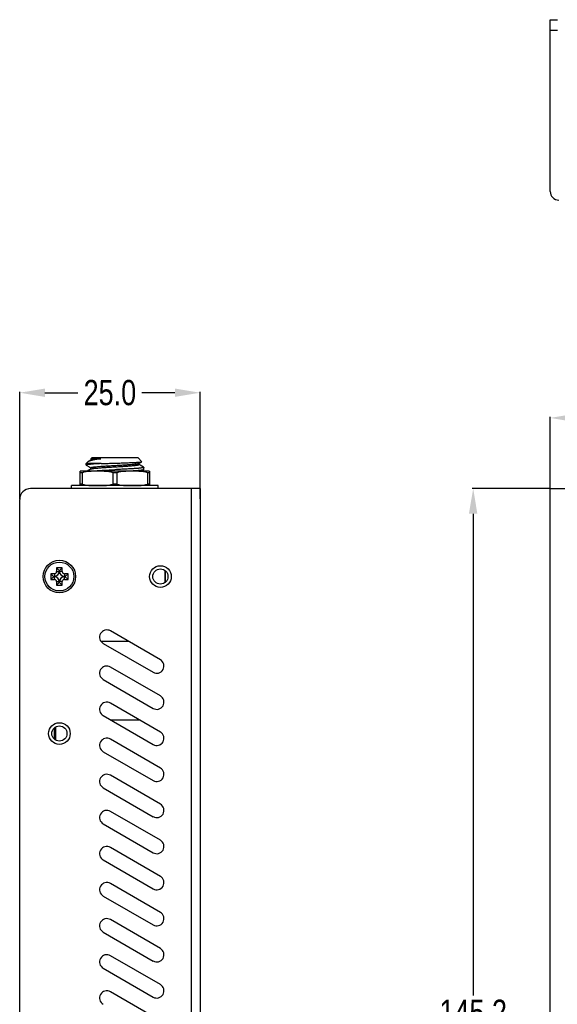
# Model space of a CAD drawing. Header units: millimetres. Extents: x 121 to 664, y 70 to 342.
# Tile 2 of 6: x 121 to 195, y 206 to 342. Entities that reach past the tile are written whole.
import ezdxf

# ---------------------------------------------------------------- set-up
doc = ezdxf.new("R2010")
doc.units = ezdxf.units.MM
doc.header["$LTSCALE"] = 32.67
doc.header["$PDMODE"] = 3
doc.header["$PDSIZE"] = 0.3125
doc.layers.get('0').update_dxf_attribs({"linetype": 'CONTINUOUS'})
doc.layers.get('Defpoints').update_dxf_attribs({"linetype": 'CONTINUOUS'})
doc.styles.get("Standard").update_dxf_attribs({"font": 'txt', "width": 0.8})
doc.dimstyles.get("Standard").update_dxf_attribs({"dimtxt": 0.15625, "dimasz": 0.1875, "dimexe": 0.125, "dimexo": 0.0625, "dimtad": 0, "dimtih": 1, "dimtoh": 1, "dimdsep": 46, "dimtxsty": 'Standard', "dimcen": 0.09, "dimazin": 2, "dimtp": 0.01, "dimtm": 0.01, "dimtfac": 1, "dimtofl": 0, "dimtmove": 0, "dimatfit": 3, "dimfxl": 1, "dimtolj": 1, "dimarcsym": 0})

# ---------------------------------------------------------------- blocks, each defined once
blk = doc.blocks.new('*D0')
at = {"color": 3, "lineweight": -2, "transparency": 16777216}
for p, q in [((194.3, 277.51), (194.3, 287.36)), ((197.8, 287.23), (263.99, 287.23)), ((340.8, 287.23), (274.6, 287.23)), ((344.3, 277.51), (344.3, 287.36))]:
    blk.add_line(p, q, dxfattribs=at)
at = {"color": 3, "transparency": 16777216}
for points in [[(197.8, 287.82), (197.8, 286.65), (194.3, 287.23)], [(340.8, 287.82), (340.8, 286.65), (344.3, 287.23)]]:
    blk.add_solid(points, dxfattribs=at)
at = {"layer": 'Defpoints', "color": 0, "transparency": 16777216}
for p in [(344.3, 287.23), (194.3, 277.45), (344.3, 277.45)]:
    blk.add_point(p, dxfattribs=at)
at = {"color": 3, "transparency": 16777216, "insert": (269.3, 287.23), "char_height": 3.5, "attachment_point": 5}
blk.add_mtext('\\A1;150.0', dxfattribs=at)
blk = doc.blocks.new('*D1')
at = {"color": 3, "lineweight": -2, "transparency": 16777216}
for p, q in [((194.23, 277.45), (183.5, 277.45)), ((183.63, 273.95), (183.63, 207.22)), ((183.63, 135.75), (183.63, 202.47)), ((194.23, 132.25), (183.5, 132.25))]:
    blk.add_line(p, q, dxfattribs=at)
at = {"color": 3, "transparency": 16777216}
for points in [[(183.04, 273.95), (184.21, 273.95), (183.63, 277.45)], [(183.04, 135.75), (184.21, 135.75), (183.63, 132.25)]]:
    blk.add_solid(points, dxfattribs=at)
at = {"layer": 'Defpoints', "color": 0, "transparency": 16777216}
for p in [(194.3, 277.45), (183.63, 132.25), (194.3, 132.25)]:
    blk.add_point(p, dxfattribs=at)
at = {"color": 3, "transparency": 16777216, "insert": (183.63, 204.85), "char_height": 3.5, "attachment_point": 5}
blk.add_mtext('\\A1;145.2', dxfattribs=at)
blk = doc.blocks.new('*D2')
at = {"color": 3, "lineweight": -2, "transparency": 16777216}
for p, q in [((120.78, 276.01), (120.78, 290.85)), ((124.28, 290.72), (128.85, 290.72)), ((142.28, 290.72), (137.7, 290.72)), ((145.78, 276.01), (145.78, 290.85))]:
    blk.add_line(p, q, dxfattribs=at)
at = {"color": 3, "transparency": 16777216}
for points in [[(124.28, 291.3), (124.28, 290.14), (120.78, 290.72)], [(142.28, 291.3), (142.28, 290.14), (145.78, 290.72)]]:
    blk.add_solid(points, dxfattribs=at)
at = {"layer": 'Defpoints', "color": 0, "transparency": 16777216}
for p in [(145.78, 290.72), (120.78, 275.95), (145.78, 275.95)]:
    blk.add_point(p, dxfattribs=at)
at = {"color": 3, "transparency": 16777216, "insert": (133.28, 290.72), "char_height": 3.5, "attachment_point": 5}
blk.add_mtext('\\A1;25.0', dxfattribs=at)

msp = doc.modelspace()

# ---------------------------------------------------------------- linework, layer by layer
at = {"color": 7, "linetype": 'Continuous'}
for p, q in [((194.3, 318.61), (194.3, 342.41)), ((194.3, 342.41), (195.3, 342.41)), ((195.3, 340.91), (194.3, 340.91)), ((130.21, 281.13), (129.98, 280.9)), ((130.68, 281.41), (130.27, 281.18)), ((130.64, 281.56), (130.78, 281.7)), ((130.64, 281.54), (130.66, 281.53)), ((130.66, 281.54), (130.66, 281.4)), ((130.72, 281.58), (132.04, 281.58)), ((137.18, 281.7), (130.78, 281.7)), ((137.72, 281.16), (137.18, 281.7)), ((137.28, 280.9), (137.71, 281.15)), ((129.23, 279.85), (129.18, 279.84)), ((129.18, 277.85), (129.18, 279.84)), ((138.72, 279.85), (129.23, 279.85)), ((129.98, 280.68), (129.98, 280.9)), ((132.05, 280.9), (129.98, 280.9)), ((129.99, 280.67), (130.48, 280.39)), ((130.68, 280.16), (130.14, 279.85)), ((130.48, 280.39), (130.63, 280.3)), ((130.63, 280.3), (130.66, 280.28)), ((130.66, 280.29), (130.66, 280.15)), ((137.3, 280.77), (137.3, 280.91)), ((137.32, 280.76), (137.3, 280.78)), ((137.48, 280.67), (137.32, 280.76)), ((137.96, 280.39), (137.48, 280.67)), ((137.62, 279.85), (137.96, 280.04)), ((137.98, 280.06), (137.98, 280.37)), ((138.72, 279.85), (138.78, 279.84)), ((138.78, 279.84), (138.78, 277.85)), ((129.43, 279.64), (129.43, 278.05)), ((133.73, 278.05), (133.73, 279.64)), ((134.23, 279.64), (134.23, 278.05)), ((138.53, 278.05), (138.53, 279.64)), ((145.78, 277.45), (122.28, 277.45)), ((127.98, 277.45), (127.98, 277.85)), ((139.98, 277.85), (127.98, 277.85)), ((139.98, 277.45), (139.98, 277.85)), ((144.58, 132.25), (144.58, 277.45)), ((145.78, 277.45), (145.78, 133.45)), ((194.3, 132.25), (194.3, 277.45)), ((194.3, 277.45), (344.3, 277.45)), ((120.78, 134.75), (120.78, 275.95)), ((125.88, 266.45), (125.88, 265.95)), ((125.88, 266.45), (126.25, 266.07)), ((126.68, 266.45), (125.88, 266.45)), ((126.25, 266.07), (126.25, 265.95)), ((126.3, 266.07), (126.25, 266.07)), ((126.68, 266.45), (126.3, 266.07)), ((126.3, 265.95), (126.3, 266.07)), ((126.68, 265.95), (126.68, 266.45)), ((140.88, 266.11), (140.88, 264.39)), ((125.08, 265.65), (125.08, 264.85)), ((125.08, 265.65), (125.45, 265.27)), ((125.58, 265.65), (125.08, 265.65)), ((125.08, 264.85), (125.45, 265.22)), ((125.08, 264.85), (125.58, 264.85)), ((125.45, 265.27), (125.45, 265.22)), ((125.58, 265.27), (125.45, 265.27)), ((125.45, 265.22), (125.58, 265.22)), ((125.58, 265.65), (125.58, 265.27)), ((125.58, 264.85), (125.58, 265.22)), ((125.88, 265.95), (126.25, 265.95)), ((126.68, 265.95), (126.3, 265.95)), ((126.98, 265.65), (126.98, 265.27)), ((127.48, 265.65), (126.98, 265.65)), ((127.1, 265.27), (126.98, 265.27)), ((126.98, 264.85), (126.98, 265.22)), ((126.98, 265.22), (127.1, 265.22)), ((126.98, 264.85), (127.48, 264.85)), ((127.48, 265.65), (127.1, 265.27)), ((127.1, 265.22), (127.1, 265.27)), ((127.48, 264.85), (127.1, 265.22)), ((127.48, 264.85), (127.48, 265.65)), ((140.99, 264.48), (140.99, 266.02)), ((125.88, 264.55), (125.88, 264.05)), ((125.88, 264.55), (126.25, 264.55)), ((125.88, 264.05), (126.25, 264.42)), ((125.88, 264.05), (126.68, 264.05)), ((126.25, 264.55), (126.25, 264.42)), ((126.25, 264.42), (126.3, 264.42)), ((126.3, 264.42), (126.3, 264.55)), ((126.68, 264.55), (126.3, 264.55)), ((126.68, 264.05), (126.3, 264.42)), ((126.68, 264.05), (126.68, 264.55)), ((140.28, 253.71), (133.35, 257.71)), ((135.89, 256.25), (132.05, 256.25)), ((132.35, 255.98), (139.28, 251.98)), ((140.28, 248.71), (133.35, 252.71)), ((132.35, 250.98), (139.28, 246.98)), ((140.28, 243.71), (133.35, 247.71)), ((132.35, 245.98), (139.28, 241.98)), ((125.58, 242.72), (125.58, 244.28)), ((125.78, 242.58), (125.78, 244.42)), ((133.4, 245.38), (137.4, 245.38)), ((140.28, 238.71), (133.35, 242.71)), ((132.35, 240.98), (139.28, 236.98)), ((140.28, 233.71), (133.35, 237.71)), ((132.35, 235.98), (139.28, 231.98)), ((140.28, 228.71), (133.35, 232.71)), ((132.35, 230.98), (139.28, 226.98)), ((140.28, 223.71), (133.35, 227.71)), ((132.35, 225.98), (139.28, 221.98)), ((140.28, 218.71), (133.35, 222.71)), ((132.35, 220.98), (139.28, 216.98)), ((140.28, 213.71), (133.35, 217.71)), ((132.35, 215.98), (139.28, 211.98)), ((140.28, 208.71), (133.35, 212.71)), ((132.35, 210.98), (139.28, 206.98)), ((140.28, 203.71), (133.35, 207.71))]:
    msp.add_line(p, q, dxfattribs=at)
for centre, radius in [((126.28, 265.25), 2.25), ((126.28, 265.25), 2), ((140.28, 265.25), 1.5), ((140.28, 265.25), 1.05), ((126.28, 243.5), 1.5), ((126.28, 243.5), 1.05)]:
    msp.add_circle(centre, radius, dxfattribs=at)
for centre, radius, start, end in [((195.5, 318.61), 1.2, 180, 270), ((137.23, 280.98), 0.0983, 298.6531, 300.1076), ((122.28, 275.95), 1.5, 90, 180), ((125.58, 265.95), 0.675, 270, 360), ((125.58, 265.95), 0.3, 270, 360), ((125.58, 264.55), 0.675, 0, 90), ((125.58, 264.55), 0.3, 0, 90), ((126.98, 265.95), 0.675, 180, 270), ((126.98, 264.55), 0.675, 90, 180), ((126.98, 265.95), 0.3, 180, 270), ((126.98, 264.55), 0.3, 90, 180), ((132.85, 256.85), 1, 60, 240), ((132.85, 251.85), 1, 60, 240), ((139.78, 252.85), 1, 240, 60), ((139.78, 247.85), 1, 240, 60), ((132.85, 246.85), 1, 60, 240), ((132.85, 241.85), 1, 60, 240), ((139.78, 242.85), 1, 240, 60), ((132.85, 236.85), 1, 60, 240), ((139.78, 237.85), 1, 240, 60), ((139.78, 232.85), 1, 240, 60), ((132.85, 231.85), 1, 60, 240), ((132.85, 226.85), 1, 60, 240), ((139.78, 227.85), 1, 240, 60), ((132.85, 221.85), 1, 60, 240), ((139.78, 222.85), 1, 240, 60), ((139.78, 217.85), 1, 240, 60), ((132.85, 216.85), 1, 60, 240), ((132.85, 211.85), 1, 60, 240), ((139.78, 212.85), 1, 240, 60), ((132.85, 206.85), 1, 60, 240), ((139.78, 207.85), 1, 240, 60)]:
    msp.add_arc(centre, radius, start, end, dxfattribs=at)
for points, knots in [([(130.27, 281.18), (130.27, 281.17), (130.25, 281.16), (130.23, 281.15), (130.21, 281.13)], [0, 0, 0, 0, 0.283692, 1, 1, 1, 1]), ([(132.04, 281.58), (131.83, 281.55), (131.53, 281.5), (131.15, 281.43), (130.91, 281.38), (130.7, 281.33), (130.52, 281.28), (130.38, 281.23), (130.3, 281.2), (130.27, 281.18)], [0, 0, 0, 0, 0.349412, 0.502522, 0.639095, 0.757859, 0.857857, 0.938542, 1, 1, 1, 1]), ([(130.63, 281.55), (130.64, 281.56), (130.64, 281.56), (130.65, 281.56), (130.65, 281.56)], [0, 0, 0, 0, 0.407493, 1, 1, 1, 1]), ([(130.64, 281.54), (130.64, 281.54), (130.64, 281.54), (130.63, 281.55), (130.63, 281.55), (130.63, 281.55), (130.63, 281.55)], [0, 0, 0, 0, 0.329419, 0.566049, 0.762323, 1, 1, 1, 1]), ([(130.65, 281.56), (130.66, 281.57), (130.68, 281.57), (130.71, 281.58), (130.72, 281.58)], [0, 0, 0, 0, 0.416248, 1, 1, 1, 1]), ([(130.72, 281.58), (130.71, 281.58), (130.7, 281.57), (130.67, 281.56), (130.66, 281.55), (130.66, 281.54)], [0, 0, 0, 0, 0.380185, 0.666673, 1, 1, 1, 1]), ([(130.68, 281.41), (130.68, 281.42), (130.7, 281.42), (130.75, 281.44), (130.83, 281.46), (130.96, 281.48), (131.12, 281.5), (131.31, 281.52), (131.53, 281.54), (131.77, 281.56), (131.95, 281.57), (132.04, 281.58)], [0, 0, 0, 0, 0.018022, 0.042224, 0.109611, 0.202074, 0.318656, 0.458282, 0.619645, 0.800909, 1, 1, 1, 1]), ([(133.98, 280.96), (134.21, 280.97), (134.67, 280.98), (135.34, 281.01), (135.97, 281.03), (136.44, 281.05), (136.78, 281.06), (137, 281.08), (137.19, 281.09), (137.36, 281.1), (137.49, 281.11), (137.58, 281.12), (137.64, 281.13), (137.67, 281.13), (137.69, 281.14), (137.71, 281.14), (137.71, 281.15)], [0, 0, 0, 0, 0.18867, 0.370021, 0.537903, 0.686704, 0.752334, 0.811291, 0.862991, 0.906999, 0.942955, 0.970563, 0.981162, 0.989598, 0.995865, 1, 1, 1, 1]), ([(137.71, 281.15), (137.71, 281.15), (137.72, 281.15), (137.72, 281.15), (137.72, 281.16), (137.72, 281.16), (137.72, 281.16)], [0, 0, 0, 0, 0.330359, 0.567403, 0.763274, 1, 1, 1, 1]), ([(133.73, 279.64), (133.55, 279.7), (133.2, 279.78), (132.66, 279.83), (132.12, 279.84), (131.58, 279.84), (131.04, 279.84), (130.5, 279.83), (129.95, 279.78), (129.6, 279.7), (129.43, 279.64)], [0, 0, 0, 0, 0.125521, 0.25044, 0.375227, 0.5, 0.624773, 0.74956, 0.874479, 1, 1, 1, 1]), ([(132.05, 280.9), (131.9, 280.89), (131.61, 280.87), (131.21, 280.85), (130.85, 280.82), (130.55, 280.79), (130.32, 280.77), (130.16, 280.75), (130.07, 280.73), (130.03, 280.72), (130.01, 280.71), (130, 280.71), (129.99, 280.7), (129.98, 280.69), (129.98, 280.68)], [0, 0, 0, 0, 0.215021, 0.409906, 0.581156, 0.725801, 0.841314, 0.925777, 0.955971, 0.968037, 0.978093, 0.986172, 0.99236, 1, 1, 1, 1]), ([(129.98, 280.68), (129.98, 280.68), (129.98, 280.68), (129.99, 280.67), (129.99, 280.67)], [0, 0, 0, 0, 0.189968, 1, 1, 1, 1]), ([(130.47, 279.85), (130.57, 279.86), (130.78, 279.88), (131.27, 279.91), (131.99, 279.96), (132.95, 280.01), (133.63, 280.04), (133.98, 280.06)], [0, 0, 0, 0, 0.082277, 0.180805, 0.419428, 0.69907, 1, 1, 1, 1]), ([(137.28, 280.89), (137.27, 280.89), (137.25, 280.88), (137.21, 280.87), (137.14, 280.85), (137.03, 280.84), (136.9, 280.82), (136.74, 280.8), (136.48, 280.77), (136.1, 280.74), (135.59, 280.7), (135.02, 280.67), (134.42, 280.63), (133.8, 280.59), (133.18, 280.56), (132.6, 280.52), (132.06, 280.48), (131.59, 280.45), (131.26, 280.41), (131.03, 280.39), (130.9, 280.37), (130.81, 280.35), (130.75, 280.34), (130.72, 280.33), (130.69, 280.32), (130.67, 280.31), (130.66, 280.3), (130.66, 280.29)], [0, 0, 0, 0, 0.003413, 0.007854, 0.01988, 0.0361, 0.056406, 0.080626, 0.10858, 0.174681, 0.252273, 0.338638, 0.430711, 0.525178, 0.618667, 0.707822, 0.789455, 0.860719, 0.918995, 0.942606, 0.962258, 0.977822, 0.984045, 0.98922, 0.993347, 0.996451, 1, 1, 1, 1]), ([(130.68, 280.16), (130.68, 280.16), (130.7, 280.17), (130.74, 280.18), (130.81, 280.2), (130.91, 280.22), (131.05, 280.24), (131.2, 280.26), (131.46, 280.28), (131.84, 280.31), (132.35, 280.35), (132.92, 280.39), (133.52, 280.43), (134.14, 280.46), (134.76, 280.5), (135.34, 280.54), (135.88, 280.57), (136.29, 280.61), (136.58, 280.63), (136.76, 280.65), (136.92, 280.67), (137.05, 280.69), (137.14, 280.7), (137.2, 280.72), (137.23, 280.73), (137.26, 280.74), (137.28, 280.75), (137.3, 280.76), (137.3, 280.77)], [0, 0, 0, 0, 0.003271, 0.007575, 0.019348, 0.035308, 0.055357, 0.079376, 0.10716, 0.172922, 0.250293, 0.33653, 0.428582, 0.523108, 0.616742, 0.706095, 0.788, 0.859549, 0.890626, 0.918156, 0.941908, 0.96172, 0.977444, 0.983737, 0.988975, 0.993168, 0.996342, 1, 1, 1, 1]), ([(132.05, 280.9), (132.2, 280.9), (132.6, 280.92), (133.24, 280.94), (133.73, 280.95), (133.98, 280.96)], [0, 0, 0, 0, 0.237415, 0.612992, 1, 1, 1, 1]), ([(137.98, 280.37), (137.98, 280.37), (137.97, 280.36), (137.97, 280.36), (137.95, 280.35), (137.93, 280.34), (137.9, 280.33), (137.85, 280.32), (137.78, 280.31), (137.66, 280.29), (137.49, 280.27), (137.29, 280.25), (137.06, 280.23), (136.8, 280.21), (136.51, 280.19), (136.07, 280.17), (135.62, 280.14), (135.13, 280.12), (134.62, 280.09), (134.24, 280.07), (133.98, 280.06)], [0, 0, 0, 0, 0.002712, 0.004646, 0.007074, 0.013535, 0.022236, 0.033207, 0.046448, 0.079667, 0.121647, 0.172026, 0.230337, 0.296029, 0.368475, 0.446976, 0.619103, 0.711075, 0.805822, 1, 1, 1, 1]), ([(138.53, 279.64), (138.35, 279.7), (138, 279.78), (137.46, 279.83), (136.92, 279.84), (136.38, 279.84), (135.84, 279.84), (135.3, 279.83), (134.75, 279.78), (134.4, 279.7), (134.23, 279.64)], [0, 0, 0, 0, 0.125521, 0.25044, 0.375227, 0.5, 0.624773, 0.74956, 0.874479, 1, 1, 1, 1]), ([(137.96, 280.04), (137.95, 280.04), (137.93, 280.03), (137.89, 280.02), (137.83, 280.01), (137.76, 279.99), (137.67, 279.98), (137.53, 279.96), (137.31, 279.94), (137.02, 279.92), (136.69, 279.89), (136.31, 279.87), (136.04, 279.86), (135.9, 279.85)], [0, 0, 0, 0, 0.014822, 0.036468, 0.065054, 0.100557, 0.142892, 0.191915, 0.309338, 0.45113, 0.61519, 0.799068, 1, 1, 1, 1]), ([(137.96, 280.39), (137.97, 280.39), (137.97, 280.38), (137.98, 280.38), (137.98, 280.37)], [0, 0, 0, 0, 0.334447, 1, 1, 1, 1]), ([(137.98, 280.06), (137.98, 280.06), (137.98, 280.05), (137.97, 280.05), (137.96, 280.04)], [0, 0, 0, 0, 0.189844, 1, 1, 1, 1]), ([(129.43, 279.64), (129.41, 279.63), (129.38, 279.62), (129.33, 279.61), (129.28, 279.6), (129.25, 279.6), (129.22, 279.6), (129.19, 279.61), (129.18, 279.62), (129.18, 279.63), (129.18, 279.64)], [0, 0, 0, 0, 0.204191, 0.389258, 0.550813, 0.685812, 0.793176, 0.87502, 0.939208, 1, 1, 1, 1]), ([(133.98, 279.6), (133.96, 279.6), (133.87, 279.6), (133.79, 279.62), (133.73, 279.64)], [0, 0, 0, 0, 0.260896, 1, 1, 1, 1]), ([(134.23, 279.64), (134.21, 279.63), (134.13, 279.61), (134.04, 279.6), (133.98, 279.6)], [0, 0, 0, 0, 0.236126, 1, 1, 1, 1]), ([(138.78, 279.64), (138.78, 279.63), (138.77, 279.62), (138.76, 279.61), (138.74, 279.6), (138.71, 279.6), (138.67, 279.6), (138.63, 279.61), (138.58, 279.62), (138.54, 279.63), (138.53, 279.64)], [0, 0, 0, 0, 0.060825, 0.124998, 0.206857, 0.314188, 0.449217, 0.610771, 0.795711, 1, 1, 1, 1]), ([(129.18, 278.05), (129.18, 278.06), (129.18, 278.07), (129.19, 278.09), (129.22, 278.09), (129.25, 278.09), (129.28, 278.09), (129.33, 278.08), (129.38, 278.07), (129.41, 278.06), (129.43, 278.05)], [0, 0, 0, 0, 0.060825, 0.124998, 0.206857, 0.314188, 0.449217, 0.610771, 0.795711, 1, 1, 1, 1]), ([(129.43, 278.05), (129.6, 278), (129.95, 277.92), (130.5, 277.87), (131.04, 277.85), (131.58, 277.85), (132.12, 277.85), (132.66, 277.87), (133.2, 277.92), (133.55, 278), (133.73, 278.05)], [0, 0, 0, 0, 0.125521, 0.25044, 0.375227, 0.5, 0.624773, 0.74956, 0.874479, 1, 1, 1, 1]), ([(133.73, 278.05), (133.75, 278.06), (133.83, 278.08), (133.91, 278.09), (133.98, 278.09)], [0, 0, 0, 0, 0.236126, 1, 1, 1, 1]), ([(133.98, 278.09), (134, 278.09), (134.08, 278.09), (134.17, 278.07), (134.23, 278.05)], [0, 0, 0, 0, 0.260896, 1, 1, 1, 1]), ([(134.23, 278.05), (134.4, 278), (134.75, 277.92), (135.3, 277.87), (135.84, 277.85), (136.38, 277.85), (136.92, 277.85), (137.46, 277.87), (138, 277.92), (138.35, 278), (138.53, 278.05)], [0, 0, 0, 0, 0.125521, 0.25044, 0.375227, 0.5, 0.624773, 0.74956, 0.874479, 1, 1, 1, 1]), ([(138.53, 278.05), (138.54, 278.06), (138.58, 278.07), (138.63, 278.08), (138.67, 278.09), (138.71, 278.09), (138.74, 278.09), (138.76, 278.09), (138.77, 278.07), (138.78, 278.06), (138.78, 278.05)], [0, 0, 0, 0, 0.204191, 0.389258, 0.550813, 0.685812, 0.793176, 0.87502, 0.939208, 1, 1, 1, 1])]:
    msp.add_open_spline(points, degree=3, knots=knots, dxfattribs=at)

# ---------------------------------------------------------------- dimensions: what is measured, and where the dimension line sits
for base, p1, p2, picture, middle in [((145.78, 290.72), (120.78, 275.95), (145.78, 275.95), '*D2', (133.28, 290.72)), ((344.3, 287.23), (194.3, 277.45), (344.3, 277.45), '*D0', (269.3, 287.23))]:
    dim = msp.add_linear_dim(base=base, p1=p1, p2=p2, dimstyle='Standard', override={"dimtxt": 3.5, "dimasz": 3.5, "dimdec": 1, "dimzin": 0, "dimcen": 5.346, "dimclrd": 3, "dimclre": 3, "dimclrt": 3, "dimadec": 0, "dimazin": 0, "dimtp": 0, "dimtm": 0, "dimtdec": 1, "dimtzin": 0})
    dim.commit()
    dim.dimension.update_dxf_attribs({"geometry": picture, "text_midpoint": middle})
dim = msp.add_linear_dim(base=(183.63, 132.25), p1=(194.3, 277.45), p2=(194.3, 132.25), angle=90, dimstyle='Standard', override={"dimtxt": 3.5, "dimasz": 3.5, "dimdec": 1, "dimzin": 0, "dimcen": 5.346, "dimclrd": 3, "dimclre": 3, "dimclrt": 3, "dimadec": 0, "dimazin": 0, "dimtp": 0, "dimtm": 0, "dimtdec": 1, "dimtzin": 0})
dim.commit()
dim.dimension.update_dxf_attribs({"geometry": '*D1', "text_midpoint": (183.63, 204.85)})

doc.saveas('drawing.dxf')
